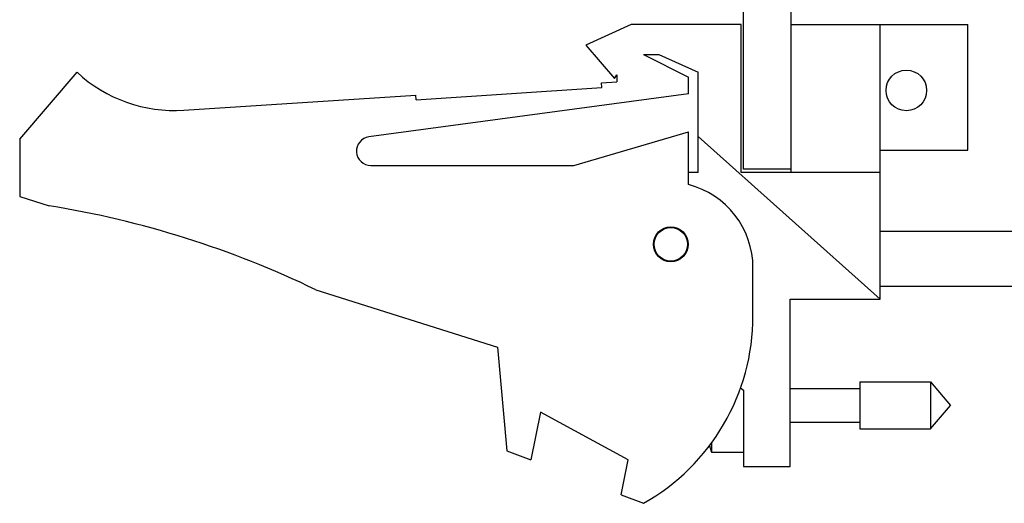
# Model space of a CAD drawing. Header units: inches. Extents: x 0.2 to 16.8, y 0.1 to 10.8.
# Tile 2 of 12: x 9.3 to 11.4, y 3.5 to 4.5. Entities that reach past the tile are written whole.
import ezdxf

# ---------------------------------------------------------------- set-up
doc = ezdxf.new("R2010")
doc.units = ezdxf.units.IN
doc.header["$LTSCALE"] = 0.935
doc.header["$MEASUREMENT"] = 0
doc.layers.get('0').update_dxf_attribs({"linetype": 'CONTINUOUS'})

msp = doc.modelspace()

# ---------------------------------------------------------------- linework, layer by layer
at = {"color": 7, "linetype": 'CONTINUOUS'}
for p, q in [((10.8464, 4.2317), (10.8464, 8.6752)), ((10.9464, 4.2247), (10.9464, 8.6747)), ((10.6114, 4.5347), (10.5164, 4.4917)), ((10.8414, 4.5347), (10.6114, 4.5347)), ((10.8414, 4.2247), (10.8414, 4.5347)), ((10.9464, 4.5347), (11.3164, 4.5347)), ((11.1324, 3.9597), (11.1324, 4.5347)), ((11.3164, 4.2717), (11.3164, 4.5347)), ((10.5164, 4.4917), (10.5764, 4.4217)), ((10.6374, 4.4717), (10.6696, 4.4717)), ((10.6374, 4.4717), (10.7314, 4.4247)), ((10.6696, 4.4717), (10.7514, 4.4347)), ((9.3314, 4.2947), (9.4514, 4.4347)), ((10.7514, 4.2247), (10.7514, 4.4347)), ((10.5495, 4.4126), (10.5814, 4.4147)), ((10.5501, 4.4026), (10.5495, 4.4126)), ((10.5764, 4.4217), (10.5814, 4.4292)), ((10.5814, 4.4292), (10.5814, 4.4147)), ((10.7314, 4.3897), (10.7314, 4.4247)), ((10.161, 4.3771), (10.5501, 4.4026)), ((9.675, 4.3553), (10.1603, 4.3871)), ((10.7314, 4.3897), (10.0624, 4.2994)), ((10.161, 4.3771), (10.1603, 4.3871)), ((10.4914, 4.2397), (10.7314, 4.3097)), ((10.7314, 4.1997), (10.7314, 4.3097)), ((9.3314, 4.2947), (9.3314, 4.1747)), ((11.1324, 3.9597), (10.7514, 4.3003)), ((11.1324, 4.2717), (11.3164, 4.2717)), ((10.0664, 4.2397), (10.4914, 4.2397)), ((10.9464, 4.2317), (10.8464, 4.2317)), ((10.7514, 4.2247), (10.7314, 4.2247)), ((11.1324, 4.2247), (10.8414, 4.2247)), ((9.3314, 4.1747), (9.3934, 4.1552)), ((11.1324, 4.1022), (11.7824, 4.1022)), ((10.8664, 3.9247), (10.8664, 4.0254)), ((9.9514, 3.9794), (10.3314, 3.8597)), ((11.1324, 3.9872), (11.7824, 3.9872)), ((10.9444, 3.9597), (11.1324, 3.9597)), ((10.9444, 3.6097), (10.9444, 3.9597)), ((10.3314, 3.8597), (10.3514, 3.6427)), ((10.8406, 3.7745), (10.8464, 3.7697)), ((10.9444, 3.7727), (11.0901, 3.7727)), ((11.0901, 3.7869), (11.2382, 3.7869)), ((11.0901, 3.7869), (11.0901, 3.6885)), ((11.2382, 3.7869), (11.2795, 3.7377)), ((11.2382, 3.7869), (11.2382, 3.6885)), ((10.8464, 3.7697), (10.8464, 3.6097)), ((11.2382, 3.6885), (11.2795, 3.7377)), ((10.4214, 3.7235), (10.4014, 3.6235)), ((10.6054, 3.6235), (10.4214, 3.7235)), ((10.9444, 3.7027), (11.0901, 3.7027)), ((11.0901, 3.6885), (11.2382, 3.6885)), ((10.7795, 3.659), (10.7795, 3.6397)), ((10.3514, 3.6427), (10.4014, 3.6235)), ((10.7795, 3.6397), (10.8464, 3.6397)), ((10.5908, 3.5506), (10.6054, 3.6235)), ((10.8464, 3.6097), (10.9444, 3.6097)), ((10.5908, 3.5506), (10.6374, 3.5327))]:
    msp.add_line(p, q, dxfattribs=at)
for centre, radius in [((11.1874, 4.3967), 0.0425), ((10.6944, 4.0747), 0.0365), ((10.6944, 4.0747), 0.035)]:
    msp.add_circle(centre, radius, dxfattribs=at)
for centre, radius, start, end in [((9.6554, 4.6547), 0.3, 227.1666, 273.7467), ((10.0664, 4.2697), 0.03, 97.6845, 270), ((10.6864, 4.0254), 0.18, 0, 75.5225), ((9.0701, 2.1552), 2.026, 64.2145, 80.8167), ((10.4164, 3.9247), 0.45, 299.4136, 360), ((11.0767, 3.7377), 0.313, 195.5931, 198.2523)]:
    msp.add_arc(centre, radius, start, end, dxfattribs=at)

doc.saveas('drawing.dxf')
